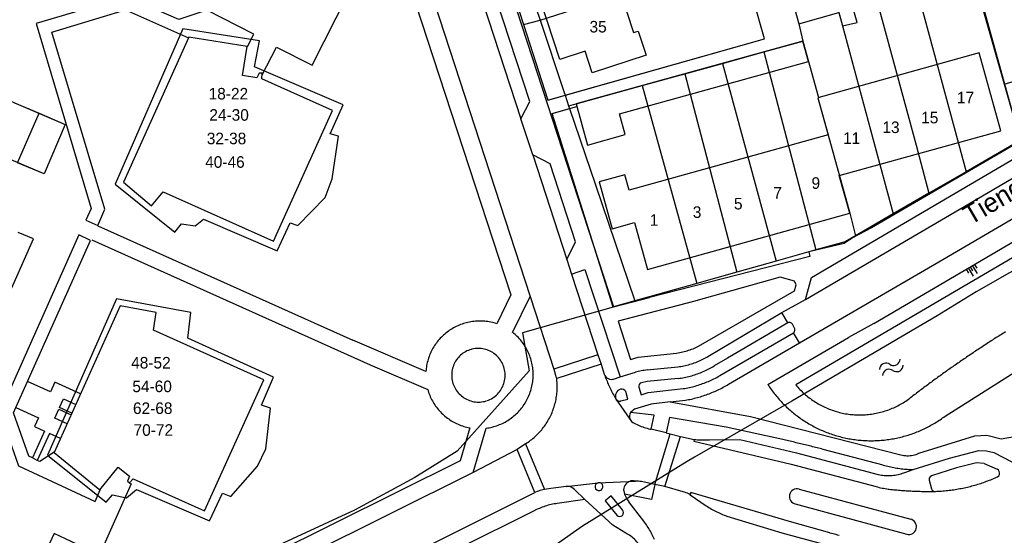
# Model space of a CAD drawing. Extents: x 123992 to 125854, y 449108 to 451911.
# Tile 103 of 175: x 125275 to 125403, y 450566 to 450633. Entities that reach past the tile are written whole.
import ezdxf
from ezdxf.enums import TextEntityAlignment as Align

# ---------------------------------------------------------------- set-up
doc = ezdxf.new("R2010")
doc.units = 0
for name, color, linetype in [('DEFAULT_113', 2, 'CONTINUOUS'), ('DEFAULT_117', 3, 'CONTINUOUS'), ('DEFAULT_21', 8, 'CONTINUOUS'), ('DEFAULT_22', 8, 'CONTINUOUS'), ('DEFAULT_23', 9, 'CONTINUOUS'), ('DEFAULT_4', 1, 'CONTINUOUS'), ('DEFAULT_48', 141, 'CONTINUOUS'), ('DEFAULT_6', 1, 'CONTINUOUS'), ('DEFAULT_79', 9, 'CONTINUOUS'), ('DEFAULT_99', 9, 'CONTINUOUS'), ('S04_TALUD', 9, 'CONTINUOUS'), ('S05_WATER', 141, 'CONTINUOUS')]:
    doc.layers.add(name, color=color, linetype=linetype)

msp = doc.modelspace()

# ---------------------------------------------------------------- linework, layer by layer
at = {"layer": 'DEFAULT_21'}
for points in [[(125391.16, 450639.296), (125398.596, 450641.36), (125405.256, 450617.26)], [(125342.915, 450632.867), (125363.077, 450639.357)], [(125391.16, 450639.296), (125398.253, 450613.214)], [(125346.146, 450623.144), (125372.027, 450630.448), (125370.628, 450635.455), (125370.459, 450636.105), (125369.564, 450638.93)], [(125386.004, 450637.864), (125391.759, 450616.635), (125393.392, 450610.406)], [(125339.134, 450637.277), (125340.736, 450632.319)], [(125339.134, 450637.277), (125340.736, 450632.319)], [(125380.989, 450636.472), (125375.768, 450635.023), (125376.491, 450632.417), (125377.03, 450630.154)], [(125380.989, 450636.472), (125382.195, 450632.127), (125386.101, 450617.524), (125388.753, 450607.726)], [(125340.736, 450632.319), (125342.915, 450632.867)], [(125306.47, 450630.204), (125296.524, 450631.745), (125287.747, 450611.609), (125295.498, 450605.362), (125296.33, 450606.435), (125298.117, 450606.198), (125299.187, 450607.033), (125308.78, 450602.931), (125310.441, 450606.565), (125311.454, 450606.209), (125315.02, 450609.844), (125315.909, 450612.287), (125316.733, 450617.826), (125315.661, 450618.122), (125317.321, 450621.876), (125305.821, 450626.809), (125306.47, 450630.204)], [(125306.47, 450630.204), (125296.524, 450631.745), (125287.747, 450611.609), (125295.498, 450605.362), (125296.33, 450606.435), (125298.117, 450606.198), (125299.187, 450607.033), (125308.78, 450602.931), (125310.441, 450606.565), (125311.454, 450606.209), (125315.02, 450609.844), (125315.909, 450612.287), (125316.733, 450617.826), (125315.661, 450618.122), (125317.321, 450621.876), (125305.821, 450626.809), (125306.47, 450630.204)], [(125340.736, 450632.319), (125343.905, 450622.511), (125346.146, 450623.144)], [(125340.736, 450632.319), (125343.905, 450622.511), (125346.146, 450623.144)], [(125371.941, 450628.747), (125377.03, 450630.154)], [(125377.03, 450630.154), (125379.057, 450622.846), (125378.953, 450622.817), (125383.117, 450607.821), (125383.864, 450604.901)], [(125366.59, 450627.267), (125371.941, 450628.747)], [(125371.941, 450628.747), (125378.712, 450603.052)], [(125361.695, 450625.914), (125366.59, 450627.267)], [(125366.59, 450627.267), (125373.572, 450601.606)], [(125356.174, 450624.387), (125361.695, 450625.914)], [(125361.695, 450625.914), (125368.435, 450600.161)], [(125346.614, 450621.766), (125347.58, 450622.011), (125356.174, 450624.387)], [(125356.174, 450624.387), (125363.269, 450598.707)], [(125274.658, 450622.158), (125277.846, 450620.787)], [(125274.658, 450622.158), (125277.846, 450620.787)], [(125352.396, 450595.647), (125344.472, 450620.756), (125346.737, 450621.407)], [(125352.396, 450595.647), (125344.472, 450620.756), (125346.737, 450621.407)], [(125275.065, 450614.378), (125277.846, 450620.787)], [(125277.846, 450620.787), (125281.255, 450619.322), (125278.502, 450612.927), (125275.065, 450614.378)], [(125277.846, 450620.787), (125281.255, 450619.322), (125278.502, 450612.927), (125275.065, 450614.378)], [(125297.541, 450594.942), (125287.892, 450596.721), (125278.936, 450576.407), (125286.569, 450570.339), (125287.4, 450571.292), (125289.187, 450570.877), (125290.496, 450571.95), (125299.97, 450567.908), (125301.69, 450571.482), (125302.763, 450571.066), (125306.209, 450574.999), (125307.277, 450577.263), (125307.923, 450582.504), (125306.731, 450582.92), (125308.273, 450586.554), (125297.189, 450591.607), (125297.541, 450594.942)], [(125297.541, 450594.942), (125287.892, 450596.721), (125278.936, 450576.407), (125286.569, 450570.339), (125287.4, 450571.292), (125289.187, 450570.877), (125290.496, 450571.95), (125299.97, 450567.908), (125301.69, 450571.482), (125302.763, 450571.066), (125306.209, 450574.999), (125307.277, 450577.263), (125307.923, 450582.504), (125306.731, 450582.92), (125308.273, 450586.554), (125297.189, 450591.607), (125297.541, 450594.942)]]:
    msp.add_lwpolyline(points, dxfattribs=at)
at = {"layer": 'DEFAULT_22'}
for points in [[(125362.789, 450645.339), (125363.506, 450643.31), (125341.847, 450636.083), (125342.915, 450632.867)], [(125342.915, 450632.867), (125345.978, 450623.637), (125346.146, 450623.144)], [(125346.146, 450623.144), (125346.614, 450621.766)], [(125346.146, 450623.144), (125346.614, 450621.766)], [(125346.614, 450621.766), (125346.737, 450621.407)], [(125346.614, 450621.766), (125346.737, 450621.407)], [(125346.737, 450621.407), (125350.109, 450611.489), (125355.208, 450596.439)], [(125405.256, 450617.26), (125398.253, 450613.214)], [(125398.253, 450613.214), (125393.392, 450610.406)], [(125393.392, 450610.406), (125388.753, 450607.726)], [(125388.753, 450607.726), (125383.864, 450604.901)], [(125383.864, 450604.901), (125382.517, 450604.123), (125378.712, 450603.052)], [(125378.712, 450603.052), (125373.572, 450601.606)], [(125373.572, 450601.606), (125368.435, 450600.161)], [(125368.435, 450600.161), (125363.269, 450598.707)], [(125363.269, 450598.707), (125355.208, 450596.439)], [(125352.396, 450595.647), (125340.636, 450592.312), (125341.476, 450587.383), (125332.127, 450576.949), (125326.645, 450573.535), (125318.81, 450569.302), (125302.691, 450561.859), (125283.194, 450552.999), (125265.852, 450545.36), (125282.21, 450500.233)], [(125352.396, 450595.647), (125340.636, 450592.312), (125341.476, 450587.383), (125332.127, 450576.949), (125326.645, 450573.535), (125318.81, 450569.302), (125302.691, 450561.859), (125283.194, 450552.999), (125265.852, 450545.36), (125282.21, 450500.233)], [(125355.208, 450596.439), (125352.444, 450595.661), (125352.396, 450595.647)]]:
    msp.add_lwpolyline(points, dxfattribs=at)
at = {"layer": 'DEFAULT_23'}
for points in [[(125416.559, 450607.298), (125399.538, 450597.605), (125394.456, 450594.515), (125375.606, 450583.425), (125362.965, 450576.174), (125362.003, 450575.583)], [(125362.003, 450575.583), (125348.395, 450567.225), (125336.276, 450558.697), (125327.96, 450551.612), (125327.86, 450551.525)]]:
    msp.add_lwpolyline(points, dxfattribs=at)
at = {"layer": 'DEFAULT_4'}
for points in [[(125356.684, 450628.346), (125349.667, 450626.048), (125348.752, 450628.843), (125345.458, 450627.764), (125333.597, 450663.983), (125336.855, 450665.049), (125335.874, 450668.043), (125342.98, 450670.37), (125343.989, 450667.288), (125343.3, 450667.062), (125355.025, 450631.258), (125355.662, 450631.467), (125356.684, 450628.346)], [(125315.947, 450621.15), (125306.774, 450625.275), (125306.803, 450625.986), (125306.44, 450626.013), (125306.123, 450625.384), (125304.283, 450625.676), (125304.889, 450629.447), (125297.296, 450630.656), (125288.818, 450611.834), (125292.464, 450608.791), (125293.97, 450610.602), (125308.295, 450604.175), (125315.947, 450621.15)], [(125402.715, 450618.52), (125399.905, 450628.637), (125378.953, 450622.817), (125380.292, 450617.997), (125354.454, 450610.819), (125353.897, 450612.825), (125350.576, 450611.902), (125352.274, 450605.79), (125355.185, 450606.599), (125356.871, 450600.53), (125383.117, 450607.821), (125381.762, 450612.699), (125402.715, 450618.52)], [(125281.255, 450619.322), (125278.502, 450612.927), (125265.316, 450618.495), (125268.105, 450624.976), (125281.255, 450619.322)], [(125307.029, 450586.208), (125292.704, 450592.632), (125293.053, 450594.933), (125288.389, 450595.785), (125279.815, 450576.785), (125285.762, 450571.93), (125288.142, 450574.879), (125289.605, 450573.683), (125289.325, 450573.068), (125289.601, 450572.818), (125290.076, 450573.349), (125299.314, 450569.216), (125307.029, 450586.208)]]:
    msp.add_lwpolyline(points, dxfattribs=at)
at = {"layer": 'DEFAULT_48'}
for points in [[(125532.13, 450677.012), (125376.117, 450585.536)], [(125403.32, 450592.421), (125403.15, 450592.315), (125402.981, 450592.209), (125402.812, 450592.102), (125402.642, 450591.996), (125402.473, 450591.889), (125402.305, 450591.781), (125402.136, 450591.674), (125401.967, 450591.567), (125401.799, 450591.459), (125401.63, 450591.351), (125401.462, 450591.243), (125401.294, 450591.134), (125401.126, 450591.025), (125400.959, 450590.917), (125400.791, 450590.807), (125400.623, 450590.698), (125400.456, 450590.589), (125400.289, 450590.479), (125400.122, 450590.369), (125399.955, 450590.259), (125399.788, 450590.148), (125399.621, 450590.038), (125399.455, 450589.927), (125399.289, 450589.816), (125399.122, 450589.705), (125398.956, 450589.593), (125398.79, 450589.482), (125398.624, 450589.37), (125398.459, 450589.258), (125398.293, 450589.146), (125398.128, 450589.033), (125397.963, 450588.92), (125397.798, 450588.807), (125397.633, 450588.694), (125397.468, 450588.581), (125397.303, 450588.467), (125397.139, 450588.354), (125396.974, 450588.24), (125396.81, 450588.125), (125396.646, 450588.011), (125396.482, 450587.897), (125396.319, 450587.782), (125396.155, 450587.667), (125395.991, 450587.551), (125395.828, 450587.436), (125395.665, 450587.32), (125395.502, 450587.205), (125395.339, 450587.088), (125395.176, 450586.972), (125395.014, 450586.856), (125394.851, 450586.739), (125394.689, 450586.622), (125394.527, 450586.505), (125394.365, 450586.388), (125394.203, 450586.27), (125394.041, 450586.152), (125393.88, 450586.035), (125393.719, 450585.916), (125393.557, 450585.798), (125393.396, 450585.679), (125393.235, 450585.561), (125393.075, 450585.442), (125392.914, 450585.323), (125392.753, 450585.203), (125392.593, 450585.084), (125392.433, 450584.964), (125392.273, 450584.844), (125392.113, 450584.724), (125391.953, 450584.603), (125391.794, 450584.483), (125391.634, 450584.362), (125391.475, 450584.241), (125391.316, 450584.12), (125391.157, 450583.998), (125390.998, 450583.877), (125390.939, 450583.831)], [(125376.117, 450585.536), (125376.247, 450585.384), (125376.379, 450585.234), (125376.514, 450585.086), (125376.652, 450584.941), (125376.792, 450584.799), (125376.935, 450584.659), (125377.081, 450584.522), (125377.229, 450584.388), (125377.38, 450584.256), (125377.533, 450584.127), (125377.688, 450584.001), (125377.845, 450583.878), (125378.005, 450583.758), (125378.167, 450583.641), (125378.332, 450583.527), (125378.498, 450583.416), (125378.666, 450583.308), (125378.837, 450583.203), (125379.009, 450583.101), (125379.183, 450583.002), (125379.359, 450582.907), (125379.536, 450582.815), (125379.716, 450582.726), (125379.896, 450582.641), (125380.079, 450582.559), (125380.263, 450582.48), (125380.448, 450582.405), (125380.635, 450582.334), (125380.823, 450582.265), (125381.012, 450582.2), (125381.202, 450582.139), (125381.394, 450582.081), (125381.586, 450582.027), (125381.78, 450581.976), (125381.974, 450581.929), (125382.169, 450581.886), (125382.365, 450581.846), (125382.562, 450581.81), (125382.759, 450581.777), (125382.957, 450581.748), (125383.156, 450581.723), (125383.354, 450581.701), (125383.554, 450581.683), (125383.753, 450581.669), (125383.953, 450581.659), (125384.153, 450581.652), (125384.353, 450581.649), (125384.553, 450581.649), (125384.753, 450581.653), (125384.952, 450581.661), (125385.152, 450581.673), (125385.352, 450581.688), (125385.551, 450581.707), (125385.749, 450581.73), (125385.948, 450581.756), (125386.145, 450581.786), (125386.342, 450581.82), (125386.539, 450581.857), (125386.735, 450581.898), (125386.93, 450581.943), (125387.124, 450581.991), (125387.317, 450582.043), (125387.509, 450582.098), (125387.7, 450582.157), (125387.89, 450582.219), (125388.079, 450582.285), (125388.267, 450582.354), (125388.453, 450582.427), (125388.638, 450582.503), (125388.821, 450582.583), (125389.003, 450582.666), (125389.184, 450582.752), (125389.363, 450582.842), (125389.54, 450582.935), (125389.715, 450583.031), (125389.889, 450583.131), (125390.06, 450583.233), (125390.23, 450583.339), (125390.398, 450583.448), (125390.563, 450583.56), (125390.727, 450583.675), (125390.888, 450583.793), (125390.939, 450583.831)]]:
    msp.add_lwpolyline(points, dxfattribs=at)
at = {"layer": 'DEFAULT_6'}
for points in [[(125397.532, 450637.562), (125396.63, 450640.814), (125375.768, 450635.023), (125376.491, 450632.417), (125381.712, 450633.866), (125382.195, 450632.127), (125384.068, 450632.57), (125383.557, 450634.411), (125391.898, 450636.727), (125392.142, 450636.066), (125397.532, 450637.562)], [(125377.756, 450627.531), (125377.03, 450630.154), (125347.58, 450622.011), (125349.057, 450616.67), (125353.956, 450618.024), (125353.205, 450620.742), (125377.756, 450627.531)]]:
    msp.add_lwpolyline(points, dxfattribs=at)
at = {"layer": 'DEFAULT_79'}
for points in [[(125326.34, 450663.161), (125340.41, 450620.074)], [(125341.953, 450615.379), (125346.386, 450601.803)], [(125377.384, 450596.647), (125407.139, 450614.071)], [(125386.223, 450593.491), (125410.637, 450607.823)], [(125395.512, 450581.498), (125420.717, 450597.427)], [(125375.056, 450593.579), (125374.306, 450594.926)], [(125386.223, 450593.491), (125382.955, 450591.674)], [(125372.485, 450585.576), (125382.955, 450591.674)], [(125376.57, 450590.997), (125375.831, 450592.284)], [(125350.401, 450589.465), (125344.686, 450587.606)], [(125350.828, 450588.213), (125345.073, 450586.357)], [(125351.239, 450586.954), (125351.308, 450586.766), (125351.378, 450586.579), (125351.45, 450586.393), (125351.525, 450586.207), (125351.601, 450586.022), (125351.679, 450585.838), (125351.759, 450585.655), (125351.841, 450585.472), (125351.925, 450585.29), (125352.01, 450585.11), (125352.098, 450584.93), (125352.187, 450584.751), (125352.278, 450584.573), (125352.371, 450584.396), (125352.466, 450584.22), (125352.563, 450584.045), (125352.661, 450583.871), (125352.762, 450583.698), (125352.796, 450583.639)], [(125372.485, 450585.576), (125372.595, 450585.409), (125372.707, 450585.244), (125372.822, 450585.08), (125372.938, 450584.917), (125373.057, 450584.756), (125373.177, 450584.596), (125373.299, 450584.438), (125373.424, 450584.281), (125373.55, 450584.126), (125373.678, 450583.973), (125373.808, 450583.821), (125373.94, 450583.67), (125374.074, 450583.522), (125374.21, 450583.375), (125374.348, 450583.23), (125374.487, 450583.086), (125374.628, 450582.945), (125374.771, 450582.805), (125374.916, 450582.667), (125375.062, 450582.53), (125375.21, 450582.396), (125375.36, 450582.263), (125375.511, 450582.132), (125375.664, 450582.004), (125375.818, 450581.877), (125375.975, 450581.752), (125376.132, 450581.629), (125376.291, 450581.508), (125376.452, 450581.388), (125376.614, 450581.271), (125376.778, 450581.156), (125376.943, 450581.043), (125377.109, 450580.933), (125377.277, 450580.824), (125377.446, 450580.717), (125377.617, 450580.612), (125377.789, 450580.51), (125377.962, 450580.41), (125378.136, 450580.312), (125378.311, 450580.216), (125378.488, 450580.122), (125378.666, 450580.03), (125378.845, 450579.941), (125379.025, 450579.854), (125379.206, 450579.769), (125379.388, 450579.687), (125379.571, 450579.606), (125379.756, 450579.529), (125379.941, 450579.453), (125380.127, 450579.38), (125380.314, 450579.309), (125380.502, 450579.24), (125380.69, 450579.174), (125380.88, 450579.11), (125381.07, 450579.048), (125381.261, 450578.989), (125381.453, 450578.932), (125381.645, 450578.878), (125381.839, 450578.826), (125382.032, 450578.776), (125382.227, 450578.729), (125382.422, 450578.684), (125382.617, 450578.642), (125382.813, 450578.602), (125383.009, 450578.564), (125383.206, 450578.529), (125383.404, 450578.497), (125383.601, 450578.467), (125383.8, 450578.439), (125383.998, 450578.414), (125384.197, 450578.392), (125384.396, 450578.372), (125384.595, 450578.354), (125384.794, 450578.339), (125384.994, 450578.326), (125385.194, 450578.316), (125385.394, 450578.308), (125385.593, 450578.303), (125385.793, 450578.3), (125385.993, 450578.3), (125386.193, 450578.303), (125386.393, 450578.307), (125386.593, 450578.315), (125386.793, 450578.324), (125386.993, 450578.337), (125387.192, 450578.352), (125387.391, 450578.369), (125387.59, 450578.389), (125387.789, 450578.411), (125387.988, 450578.436), (125388.186, 450578.463), (125388.383, 450578.492), (125388.581, 450578.525), (125388.778, 450578.559), (125388.974, 450578.596), (125389.17, 450578.636), (125389.366, 450578.678), (125389.561, 450578.722), (125389.755, 450578.769), (125389.949, 450578.818), (125390.142, 450578.87), (125390.335, 450578.924), (125390.527, 450578.98), (125390.718, 450579.039), (125390.908, 450579.1), (125391.098, 450579.164), (125391.287, 450579.23), (125391.475, 450579.298), (125391.662, 450579.369), (125391.848, 450579.442), (125392.033, 450579.517), (125392.218, 450579.595), (125392.401, 450579.675), (125392.583, 450579.757), (125392.765, 450579.841), (125392.945, 450579.928), (125393.124, 450580.017), (125393.302, 450580.108), (125393.479, 450580.202), (125393.654, 450580.297), (125393.829, 450580.395), (125394.002, 450580.495), (125394.174, 450580.597), (125394.345, 450580.702), (125394.514, 450580.808), (125394.682, 450580.916), (125394.849, 450581.027), (125395.014, 450581.14), (125395.178, 450581.254), (125395.34, 450581.371), (125395.501, 450581.49), (125395.512, 450581.498)], [(125352.796, 450583.639), (125354.794, 450580.78)], [(125357.809, 450572.614), (125359.808, 450579.184)], [(125359.107, 450572.345), (125361.14, 450578.855)], [(125341.016, 450577.897), (125343.479, 450571.951)], [(125362.929, 450578.458), (125362.884, 450578.26), (125375.526, 450575.242), (125386.542, 450572.347)], [(125342.22, 450571.563), (125339.935, 450577.147)], [(125346.276, 450572.379), (125350.438, 450572.839)], [(125350.438, 450572.839), (125355.287, 450573.046)], [(125380.526, 450566.324), (125375.303, 450567.796), (125362.464, 450571.562), (125362.402, 450571.293)], [(125386.542, 450572.347), (125386.735, 450572.295), (125386.929, 450572.247), (125387.124, 450572.202), (125387.32, 450572.16), (125387.516, 450572.122), (125387.713, 450572.088), (125387.911, 450572.057), (125388.109, 450572.029), (125388.255, 450572.011)], [(125388.255, 450572.011), (125388.454, 450571.989), (125388.653, 450571.968), (125388.852, 450571.947), (125389.051, 450571.928), (125389.25, 450571.909), (125389.449, 450571.891), (125389.648, 450571.874), (125389.848, 450571.858), (125390.047, 450571.843), (125390.247, 450571.829), (125390.446, 450571.815), (125390.646, 450571.803), (125390.845, 450571.791), (125391.045, 450571.781), (125391.245, 450571.771), (125391.445, 450571.762), (125391.644, 450571.754), (125391.844, 450571.746), (125392.044, 450571.74), (125392.244, 450571.734), (125392.444, 450571.73), (125392.644, 450571.726), (125392.844, 450571.723), (125393.044, 450571.721), (125393.244, 450571.72), (125393.444, 450571.72), (125393.644, 450571.721), (125393.844, 450571.722), (125394.044, 450571.725), (125394.229, 450571.728)], [(125381.722, 450566), (125381.53, 450566.057), (125381.338, 450566.112), (125381.145, 450566.165), (125380.952, 450566.217), (125380.758, 450566.267), (125380.564, 450566.315), (125380.526, 450566.324)]]:
    msp.add_lwpolyline(points, dxfattribs=at)
at = {"layer": 'DEFAULT_99'}
for points in [[(125403.184, 450624.557), (125408.421, 450626.12), (125404.599, 450639.783), (125392.382, 450682.642), (125369.567, 450676.22), (125370.735, 450671.826)], [(125329.915, 450664.656), (125352.431, 450595.679), (125357.094, 450596.901)], [(125340.41, 450620.074), (125341.566, 450622.313), (125328.598, 450661.96), (125326.34, 450663.161)], [(125320.672, 450661.27), (125341.6, 450597.032)], [(125403.72, 450642.869), (125398.421, 450641.333), (125405.284, 450617.163), (125385.957, 450605.931), (125383.461, 450604.647), (125382.383, 450603.905), (125377.788, 450602.796), (125377.929, 450602.217), (125357.094, 450596.901)], [(125394.692, 450601.494), (125464.481, 450642.379), (125467.018, 450643.865)], [(125324.411, 450642.231), (125339.088, 450597.217), (125337.287, 450593.486)], [(125306.805, 450625.763), (125308.697, 450629.386), (125313.309, 450627.039), (125317.977, 450636.286), (125313.628, 450638.491)], [(125304.898, 450629.448), (125305.719, 450631.052), (125299.642, 450634.192), (125295.987, 450632.965), (125289.207, 450635.946), (125277.484, 450632.433), (125284.637, 450608.45), (125283.934, 450606.909), (125285.502, 450606.242), (125286.406, 450608.335), (125279.512, 450631.339), (125289.096, 450634.215), (125297.249, 450630.593)], [(125343.905, 450622.511), (125372.027, 450630.448), (125370.628, 450635.455), (125370.447, 450636.093)], [(125376.491, 450632.417), (125377.03, 450630.154)], [(125344.472, 450620.756), (125347.673, 450621.676)], [(125341.953, 450615.379), (125340.41, 450620.074)], [(125346.386, 450601.803), (125347.517, 450604.101), (125344.196, 450614.241), (125341.953, 450615.379)], [(125377.383, 450596.641), (125378.137, 450599.468), (125404.781, 450615.082), (125407.641, 450614.365), (125408.045, 450614.616)], [(125285.467, 450606.184), (125318.589, 450591.327)], [(125261.011, 450584.759), (125269.747, 450587.868), (125277.146, 450604.496), (125275.128, 450605.313)], [(125279.823, 450576.801), (125277.962, 450575.587), (125277.625, 450575.748), (125276.982, 450576.071), (125276.508, 450576.281), (125274.516, 450581.923), (125274.824, 450582.607), (125276.341, 450585.993), (125284.536, 450604.296), (125282.997, 450605.027), (125272.703, 450581.974), (125275.178, 450575.024), (125285.137, 450570.408), (125285.783, 450571.927)], [(125284.71, 450604.384), (125320.848, 450588.16)], [(125346.386, 450601.803), (125347.001, 450599.911)], [(125376.57, 450590.997), (125394.692, 450601.494)], [(125347.001, 450599.911), (125348.708, 450600.511), (125353.287, 450586.571)], [(125347.001, 450599.911), (125350.401, 450589.465)], [(125375.957, 450597.737), (125376.175, 450598.548), (125375.929, 450598.986), (125374.061, 450599.511), (125362.811, 450596.369)], [(125339.34, 450592.361), (125341.6, 450597.032)], [(125341.6, 450597.032), (125344.686, 450587.606)], [(125363.475, 450590.558), (125375.957, 450597.737)], [(125362.811, 450596.369), (125353.048, 450593.8), (125354.667, 450588.85), (125355.641, 450589.131), (125360.641, 450589.678)], [(125374.306, 450594.926), (125377.383, 450596.641)], [(125364.683, 450589.214), (125374.306, 450594.926)], [(125337.287, 450593.486), (125337.096, 450593.545), (125336.903, 450593.599), (125336.709, 450593.647), (125336.514, 450593.69), (125336.317, 450593.727), (125336.12, 450593.759), (125335.922, 450593.785), (125335.723, 450593.805), (125335.523, 450593.82), (125335.323, 450593.829), (125335.123, 450593.832), (125334.923, 450593.83), (125334.724, 450593.821), (125334.524, 450593.808), (125334.325, 450593.788), (125334.127, 450593.763), (125333.929, 450593.733), (125333.732, 450593.697), (125333.537, 450593.655), (125333.342, 450593.607), (125333.15, 450593.555), (125332.958, 450593.496), (125332.769, 450593.433), (125332.581, 450593.363), (125332.395, 450593.289), (125332.212, 450593.209), (125332.031, 450593.125), (125331.852, 450593.035), (125331.676, 450592.94), (125331.503, 450592.84), (125331.332, 450592.735), (125331.165, 450592.626), (125331.001, 450592.511), (125330.84, 450592.393), (125330.683, 450592.269), (125330.529, 450592.141), (125330.379, 450592.009), (125330.232, 450591.873), (125330.09, 450591.732), (125329.952, 450591.588), (125329.818, 450591.44), (125329.688, 450591.288), (125329.562, 450591.132), (125329.441, 450590.973), (125329.324, 450590.81), (125329.213, 450590.645), (125329.105, 450590.476), (125329.003, 450590.304), (125328.906, 450590.129), (125328.814, 450589.952), (125328.726, 450589.772), (125328.644, 450589.589), (125328.567, 450589.405), (125328.496, 450589.218), (125328.429, 450589.029), (125328.368, 450588.839), (125328.313, 450588.647), (125328.263, 450588.453), (125328.218, 450588.258), (125328.179, 450588.062), (125328.146, 450587.865), (125328.118, 450587.667), (125328.096, 450587.468), (125328.08, 450587.274)], [(125375.056, 450593.579), (125367.258, 450589.007), (125365.523, 450588.003)], [(125375.664, 450593.412), (125375.545, 450593.57), (125375.364, 450593.651), (125375.167, 450593.637), (125375.056, 450593.579)], [(125375.931, 450592.901), (125375.664, 450593.412)], [(125335.905, 450579.929), (125336.103, 450579.957), (125336.3, 450579.991), (125336.496, 450580.031), (125336.691, 450580.076), (125336.884, 450580.126), (125337.076, 450580.182), (125337.267, 450580.244), (125337.455, 450580.311), (125337.642, 450580.384), (125337.826, 450580.461), (125338.008, 450580.544), (125338.187, 450580.632), (125338.364, 450580.725), (125338.538, 450580.824), (125338.71, 450580.927), (125338.878, 450581.035), (125339.043, 450581.148), (125339.205, 450581.265), (125339.364, 450581.387), (125339.518, 450581.514), (125339.67, 450581.645), (125339.817, 450581.78), (125339.96, 450581.919), (125340.1, 450582.063), (125340.235, 450582.21), (125340.366, 450582.361), (125340.493, 450582.516), (125340.615, 450582.674), (125340.732, 450582.836), (125340.845, 450583.001), (125340.953, 450583.169), (125341.057, 450583.341), (125341.155, 450583.515), (125341.248, 450583.692), (125341.336, 450583.871), (125341.42, 450584.053), (125341.497, 450584.237), (125341.57, 450584.424), (125341.637, 450584.612), (125341.699, 450584.802), (125341.755, 450584.994), (125341.806, 450585.188), (125341.851, 450585.383), (125341.89, 450585.579), (125341.924, 450585.776), (125341.953, 450585.974), (125341.975, 450586.172), (125341.992, 450586.372), (125342.004, 450586.571), (125342.009, 450586.771), (125342.009, 450586.971), (125342.003, 450587.171), (125341.991, 450587.371), (125341.974, 450587.57), (125341.951, 450587.769), (125341.922, 450587.967), (125341.888, 450588.164), (125341.848, 450588.36), (125341.803, 450588.554), (125341.751, 450588.748), (125341.695, 450588.94), (125341.633, 450589.13), (125341.565, 450589.318), (125341.492, 450589.504), (125341.414, 450589.688), (125341.331, 450589.87), (125341.242, 450590.049), (125341.149, 450590.226), (125341.05, 450590.4), (125340.947, 450590.571), (125340.838, 450590.739), (125340.725, 450590.904), (125340.607, 450591.066), (125340.485, 450591.224), (125340.358, 450591.378), (125340.227, 450591.529), (125340.091, 450591.676), (125339.951, 450591.82), (125339.808, 450591.959), (125339.66, 450592.094), (125339.509, 450592.224), (125339.353, 450592.35), (125339.34, 450592.361)], [(125366.262, 450586.757), (125375.831, 450592.284)], [(125375.831, 450592.284), (125375.956, 450592.439), (125376.005, 450592.631), (125375.97, 450592.826), (125375.931, 450592.901)], [(125328.08, 450587.274), (125318.589, 450591.327)], [(125360.641, 450589.678), (125360.839, 450589.708), (125361.036, 450589.742), (125361.232, 450589.78), (125361.428, 450589.822), (125361.622, 450589.869), (125361.815, 450589.92), (125362.008, 450589.976), (125362.199, 450590.035), (125362.388, 450590.099), (125362.576, 450590.167), (125362.763, 450590.239), (125362.948, 450590.315), (125363.131, 450590.395), (125363.313, 450590.479), (125363.475, 450590.558)], [(125367.386, 450585.641), (125376.57, 450590.997)], [(125333.974, 450590.156), (125333.783, 450590.097), (125333.596, 450590.026), (125333.413, 450589.945), (125333.235, 450589.854), (125333.063, 450589.753), (125332.896, 450589.641), (125332.737, 450589.521), (125332.584, 450589.392), (125332.44, 450589.254), (125332.303, 450589.108), (125332.175, 450588.954), (125332.056, 450588.793), (125331.946, 450588.626), (125331.847, 450588.453), (125331.757, 450588.274), (125331.677, 450588.09), (125331.609, 450587.903), (125331.551, 450587.711), (125331.504, 450587.517), (125331.469, 450587.32), (125331.445, 450587.121), (125331.432, 450586.922), (125331.431, 450586.722), (125331.441, 450586.522), (125331.463, 450586.323), (125331.496, 450586.126), (125331.54, 450585.931), (125331.595, 450585.739), (125331.662, 450585.55), (125331.739, 450585.366), (125331.826, 450585.186), (125331.924, 450585.012), (125332.032, 450584.843), (125332.149, 450584.681), (125332.275, 450584.526), (125332.41, 450584.378), (125332.553, 450584.238), (125332.704, 450584.107), (125332.862, 450583.985), (125333.027, 450583.871), (125333.198, 450583.768), (125333.374, 450583.674), (125333.556, 450583.591), (125333.743, 450583.519), (125333.933, 450583.457), (125334.126, 450583.406), (125334.322, 450583.366), (125334.52, 450583.338), (125334.719, 450583.321), (125334.919, 450583.316), (125335.119, 450583.322), (125335.318, 450583.339), (125335.516, 450583.368), (125335.712, 450583.408), (125335.905, 450583.459), (125335.96, 450583.476)], [(125336.035, 450583.506), (125336.222, 450583.577), (125336.404, 450583.659), (125336.582, 450583.752), (125336.753, 450583.854), (125336.919, 450583.966), (125337.078, 450584.087), (125337.23, 450584.217), (125337.374, 450584.356), (125337.51, 450584.503), (125337.637, 450584.657), (125337.755, 450584.819), (125337.864, 450584.987), (125337.962, 450585.16), (125338.051, 450585.34), (125338.129, 450585.524), (125338.197, 450585.712), (125338.254, 450585.904), (125338.299, 450586.098), (125338.333, 450586.295), (125338.356, 450586.494), (125338.368, 450586.694), (125338.368, 450586.894), (125338.357, 450587.093), (125338.334, 450587.292), (125338.299, 450587.489), (125338.254, 450587.684), (125338.197, 450587.875), (125338.13, 450588.064), (125338.052, 450588.248), (125337.963, 450588.427), (125337.864, 450588.601), (125337.756, 450588.769), (125337.638, 450588.93), (125337.511, 450589.085), (125337.375, 450589.231), (125337.231, 450589.37), (125337.079, 450589.501), (125336.92, 450589.622), (125336.755, 450589.734), (125336.583, 450589.836), (125336.405, 450589.929), (125336.223, 450590.011), (125336.036, 450590.082), (125335.846, 450590.143), (125335.652, 450590.192), (125335.456, 450590.231), (125335.258, 450590.258), (125335.058, 450590.273), (125334.858, 450590.277), (125334.658, 450590.27), (125334.459, 450590.251), (125334.262, 450590.221), (125334.066, 450590.18), (125333.974, 450590.156)], [(125350.401, 450589.465), (125350.828, 450588.213)], [(125360.796, 450587.889), (125360.994, 450587.916), (125361.192, 450587.947), (125361.389, 450587.982), (125361.585, 450588.021), (125361.78, 450588.064), (125361.975, 450588.11), (125362.168, 450588.161), (125362.361, 450588.215), (125362.552, 450588.272), (125362.743, 450588.334), (125362.932, 450588.399), (125363.12, 450588.468), (125363.306, 450588.54), (125363.491, 450588.616), (125363.674, 450588.696), (125363.856, 450588.779), (125364.036, 450588.866), (125364.215, 450588.956), (125364.392, 450589.05), (125364.566, 450589.147), (125364.683, 450589.214)], [(125320.848, 450588.16), (125328.312, 450584.955)], [(125350.828, 450588.213), (125351.239, 450586.954)], [(125356.828, 450587.483), (125360.796, 450587.889)], [(125360.838, 450586.37), (125361.036, 450586.398), (125361.234, 450586.429), (125361.431, 450586.464), (125361.627, 450586.501), (125361.823, 450586.542), (125362.018, 450586.586), (125362.212, 450586.633), (125362.406, 450586.684), (125362.599, 450586.737), (125362.79, 450586.794), (125362.981, 450586.853), (125363.171, 450586.916), (125363.36, 450586.982), (125363.548, 450587.051), (125363.734, 450587.123), (125363.92, 450587.198), (125364.104, 450587.276), (125364.287, 450587.357), (125364.468, 450587.441), (125364.648, 450587.528), (125364.827, 450587.617), (125365.004, 450587.71), (125365.18, 450587.806), (125365.354, 450587.904), (125365.523, 450588.003)], [(125392.107, 450576.675), (125399.347, 450578.936), (125400.899, 450579.002), (125402.797, 450578.553), (125405.501, 450579.011), (125411.381, 450585.083), (125415.639, 450588.844)], [(125344.686, 450587.606), (125344.927, 450586.798)], [(125344.927, 450586.798), (125344.958, 450586.601), (125345.035, 450586.417), (125345.073, 450586.357)], [(125351.239, 450586.954), (125351.317, 450586.77), (125351.43, 450586.606), (125351.574, 450586.468), (125351.743, 450586.361), (125351.93, 450586.291), (125352.127, 450586.26), (125352.327, 450586.268), (125352.451, 450586.295)], [(125352.451, 450586.295), (125353.287, 450586.571)], [(125353.287, 450586.571), (125355.299, 450587.204)], [(125356.828, 450587.483), (125356.63, 450587.456), (125356.432, 450587.426), (125356.235, 450587.394), (125356.038, 450587.359), (125355.841, 450587.321), (125355.645, 450587.281), (125355.45, 450587.239), (125355.299, 450587.204)], [(125361.501, 450585.061), (125361.698, 450585.093), (125361.895, 450585.128), (125362.092, 450585.167), (125362.287, 450585.207), (125362.482, 450585.251), (125362.677, 450585.298), (125362.871, 450585.348), (125363.064, 450585.4), (125363.256, 450585.455), (125363.447, 450585.513), (125363.638, 450585.574), (125363.827, 450585.638), (125364.016, 450585.705), (125364.204, 450585.774), (125364.39, 450585.846), (125364.576, 450585.921), (125364.76, 450585.998), (125364.943, 450586.079), (125365.125, 450586.162), (125365.306, 450586.247), (125365.485, 450586.336), (125365.663, 450586.426), (125365.84, 450586.52), (125366.016, 450586.616), (125366.19, 450586.715), (125366.262, 450586.757)], [(125283.239, 450584.372), (125279.903, 450585.877), (125279.347, 450584.647), (125276.341, 450585.993)], [(125341.016, 450577.897), (125341.184, 450578.005), (125341.35, 450578.116), (125341.514, 450578.232), (125341.674, 450578.351), (125341.832, 450578.474), (125341.987, 450578.6), (125342.139, 450578.73), (125342.289, 450578.863), (125342.435, 450579), (125342.577, 450579.14), (125342.717, 450579.283), (125342.853, 450579.429), (125342.986, 450579.579), (125343.116, 450579.731), (125343.242, 450579.886), (125343.364, 450580.045), (125343.483, 450580.206), (125343.598, 450580.369), (125343.709, 450580.535), (125343.817, 450580.704), (125343.92, 450580.875), (125344.02, 450581.048), (125344.116, 450581.224), (125344.207, 450581.402), (125344.295, 450581.582), (125344.378, 450581.763), (125344.457, 450581.947), (125344.532, 450582.133), (125344.603, 450582.32), (125344.67, 450582.508), (125344.732, 450582.698), (125344.79, 450582.89), (125344.843, 450583.083), (125344.892, 450583.276), (125344.936, 450583.471), (125344.976, 450583.667), (125345.012, 450583.864), (125345.043, 450584.062), (125345.07, 450584.26), (125345.092, 450584.459), (125345.109, 450584.658), (125345.122, 450584.858), (125345.13, 450585.057), (125345.134, 450585.257), (125345.133, 450585.457), (125345.128, 450585.657), (125345.118, 450585.857), (125345.104, 450586.056), (125345.084, 450586.256), (125345.073, 450586.357)], [(125356.087, 450585.832), (125355.907, 450585.749), (125355.775, 450585.6), (125355.716, 450585.411), (125355.731, 450585.242)], [(125360.838, 450586.37), (125356.828, 450585.989), (125356.087, 450585.832)], [(125361.773, 450583.558), (125361.97, 450583.592), (125362.167, 450583.629), (125362.363, 450583.669), (125362.558, 450583.71), (125362.753, 450583.755), (125362.948, 450583.801), (125363.142, 450583.851), (125363.335, 450583.902), (125363.527, 450583.956), (125363.719, 450584.012), (125363.911, 450584.071), (125364.101, 450584.132), (125364.291, 450584.196), (125364.479, 450584.262), (125364.667, 450584.33), (125364.854, 450584.401), (125365.041, 450584.474), (125365.226, 450584.549), (125365.41, 450584.627), (125365.594, 450584.706), (125365.776, 450584.789), (125365.957, 450584.873), (125366.137, 450584.96), (125366.317, 450585.049), (125366.495, 450585.14), (125366.671, 450585.234), (125366.847, 450585.329), (125367.021, 450585.427), (125367.195, 450585.527), (125367.367, 450585.629), (125367.386, 450585.641)], [(125328.312, 450584.955), (125328.369, 450584.763), (125328.431, 450584.573), (125328.499, 450584.385), (125328.572, 450584.199), (125328.651, 450584.015), (125328.734, 450583.833), (125328.823, 450583.654), (125328.917, 450583.478), (125329.016, 450583.304), (125329.12, 450583.133), (125329.229, 450582.965), (125329.342, 450582.8), (125329.46, 450582.639), (125329.583, 450582.481), (125329.71, 450582.327), (125329.842, 450582.176), (125329.978, 450582.029), (125330.118, 450581.887), (125330.262, 450581.748), (125330.41, 450581.613), (125330.561, 450581.483), (125330.717, 450581.357), (125330.876, 450581.236), (125331.038, 450581.119), (125331.204, 450581.007), (125331.372, 450580.9), (125331.544, 450580.797), (125331.719, 450580.7), (125331.896, 450580.607), (125332.076, 450580.52), (125332.259, 450580.438), (125332.443, 450580.361), (125332.63, 450580.289), (125332.819, 450580.223), (125333.009, 450580.162), (125333.201, 450580.107), (125333.395, 450580.057), (125333.59, 450580.013), (125333.786, 450579.975), (125333.807, 450579.971)], [(125353.356, 450584.999), (125353.173, 450584.919), (125353.01, 450584.804), (125352.875, 450584.657), (125352.773, 450584.485), (125352.709, 450584.296), (125352.686, 450584.098), (125352.704, 450583.899), (125352.763, 450583.708), (125352.796, 450583.639)], [(125354.025, 450584.666), (125353.907, 450584.826), (125353.745, 450584.942), (125353.555, 450585.002), (125353.356, 450584.999)], [(125353.397, 450583.458), (125354.288, 450583.712), (125354.025, 450584.666)], [(125355.731, 450585.242), (125356.022, 450584.273), (125356.931, 450584.555), (125361.501, 450585.061)], [(125282.108, 450581.865), (125280.503, 450582.589), (125281.022, 450583.738), (125282.626, 450583.014)], [(125352.796, 450583.639), (125352.947, 450583.509), (125353.134, 450583.441), (125353.333, 450583.442), (125353.397, 450583.458)], [(125359.8, 450583.363), (125357.315, 450583.064), (125355.176, 450582.382)], [(125359.8, 450583.363), (125361.773, 450583.558)], [(125359.8, 450583.363), (125370.248, 450581.422), (125389.748, 450576.454)], [(125274.824, 450582.607), (125277.764, 450581.28), (125277.242, 450580.123), (125278.545, 450579.534), (125276.982, 450576.071)], [(125281.495, 450580.507), (125279.89, 450581.231), (125280.417, 450582.398), (125282.021, 450581.674)], [(125354.641, 450581.947), (125354.565, 450581.762), (125354.527, 450581.566), (125354.528, 450581.367), (125354.568, 450581.171), (125354.645, 450580.987), (125354.757, 450580.822), (125354.794, 450580.78)], [(125355.176, 450582.382), (125355.008, 450582.273), (125354.85, 450582.15), (125354.704, 450582.014), (125354.641, 450581.947)], [(125357.334, 450579.794), (125357.727, 450581.624), (125354.641, 450581.947)], [(125354.794, 450580.78), (125354.964, 450580.675), (125355.137, 450580.575), (125355.313, 450580.479), (125355.492, 450580.389), (125355.673, 450580.305), (125355.856, 450580.225), (125356.042, 450580.151), (125356.23, 450580.082), (125356.419, 450580.018), (125356.611, 450579.96), (125356.804, 450579.908), (125356.998, 450579.861), (125357.194, 450579.82), (125357.334, 450579.794)], [(125374.416, 450578.445), (125367.051, 450580.045), (125359.733, 450581.327), (125359.276, 450579.329)], [(125280.631, 450578.593), (125279.2, 450579.239), (125277.625, 450575.748)], [(125333.807, 450579.971), (125332.546, 450575.67), (125299.738, 450559.385), (125297.012, 450558.036), (125286.919, 450553.691), (125283.902, 450552.502), (125283.082, 450554.943)], [(125334.198, 450574.178), (125335.905, 450579.929)], [(125359.276, 450579.329), (125357.334, 450579.794)], [(125359.276, 450579.329), (125359.808, 450579.184)], [(125359.808, 450579.184), (125361.14, 450578.855)], [(125361.14, 450578.855), (125362.929, 450578.458)], [(125341.016, 450577.897), (125339.935, 450577.147)], [(125362.929, 450578.458), (125363.128, 450578.443), (125363.328, 450578.43), (125363.528, 450578.419), (125363.728, 450578.41), (125363.927, 450578.404), (125364.127, 450578.399), (125364.327, 450578.397), (125364.527, 450578.397), (125364.727, 450578.398), (125364.908, 450578.402)], [(125364.908, 450578.402), (125368.851, 450578.439), (125376.198, 450576.718), (125386.817, 450573.921)], [(125379.644, 450577.178), (125379.45, 450577.228), (125379.257, 450577.278), (125379.063, 450577.327), (125378.869, 450577.377), (125378.675, 450577.426), (125378.481, 450577.475), (125378.287, 450577.524), (125378.093, 450577.572), (125377.899, 450577.62), (125377.705, 450577.668), (125377.511, 450577.716), (125377.317, 450577.764), (125377.122, 450577.811), (125376.928, 450577.858), (125376.733, 450577.905), (125376.539, 450577.951), (125376.344, 450577.998), (125376.15, 450578.044), (125375.955, 450578.09), (125375.76, 450578.136), (125375.566, 450578.181), (125375.371, 450578.227), (125375.176, 450578.272), (125374.981, 450578.316), (125374.786, 450578.361), (125374.591, 450578.405), (125374.416, 450578.445)], [(125339.935, 450577.147), (125334.198, 450574.178)], [(125387.459, 450575.132), (125379.644, 450577.178)], [(125389.748, 450576.454), (125389.944, 450576.413), (125390.141, 450576.382), (125390.34, 450576.362), (125390.54, 450576.354), (125390.74, 450576.356), (125390.94, 450576.368), (125391.138, 450576.392), (125391.335, 450576.427), (125391.53, 450576.472), (125391.722, 450576.528), (125391.911, 450576.594), (125392.096, 450576.67), (125392.107, 450576.675)], [(125391.361, 450574.549), (125396.055, 450576.03), (125399.856, 450577.025)], [(125399.856, 450577.025), (125400.865, 450577.005), (125401.826, 450576.792), (125404.264, 450575.499)], [(125387.459, 450575.132), (125387.652, 450575.081), (125387.846, 450575.032), (125388.041, 450574.986), (125388.236, 450574.942), (125388.432, 450574.9), (125388.628, 450574.86), (125388.824, 450574.823), (125389.021, 450574.788), (125389.218, 450574.755), (125389.416, 450574.725), (125389.614, 450574.696), (125389.812, 450574.671), (125390.011, 450574.647), (125390.21, 450574.626), (125390.409, 450574.607), (125390.608, 450574.59), (125390.808, 450574.576), (125391.007, 450574.564), (125391.207, 450574.555), (125391.361, 450574.549)], [(125400.582, 450575.358), (125399.568, 450575.428), (125396.966, 450574.784), (125393.719, 450573.724)], [(125400.582, 450575.358), (125402.275, 450574.594)], [(125334.198, 450574.178), (125301.644, 450557.969), (125298.967, 450556.679), (125290.688, 450553.04), (125288.434, 450552.121)], [(125386.817, 450573.921), (125387.013, 450573.879), (125387.21, 450573.844), (125387.408, 450573.816), (125387.606, 450573.795), (125387.806, 450573.781), (125388.006, 450573.774), (125388.206, 450573.774), (125388.406, 450573.781), (125388.605, 450573.794), (125388.804, 450573.815), (125389.002, 450573.843), (125389.199, 450573.877), (125389.395, 450573.918), (125389.589, 450573.966), (125389.781, 450574.021), (125389.972, 450574.083), (125390.16, 450574.151), (125390.27, 450574.194)], [(125390.27, 450574.194), (125391.361, 450574.549)], [(125402.316, 450573.62), (125402.463, 450573.754), (125402.553, 450573.931), (125402.577, 450574.129), (125402.53, 450574.322), (125402.419, 450574.487), (125402.275, 450574.594)], [(125289.591, 450572.811), (125289.804, 450572.689), (125285.701, 450563.51), (125279.804, 450566.251), (125278.889, 450564.298), (125278.977, 450563.989)], [(125350.438, 450572.839), (125350.257, 450572.758), (125350.119, 450572.614), (125350.046, 450572.429), (125350.047, 450572.231), (125350.124, 450572.047), (125350.263, 450571.906), (125350.446, 450571.827), (125350.645, 450571.823), (125350.65, 450571.824)], [(125350.65, 450571.824), (125350.835, 450571.897), (125350.979, 450572.034), (125351.06, 450572.215), (125351.068, 450572.414), (125351, 450572.601), (125350.867, 450572.749), (125350.688, 450572.835), (125350.49, 450572.848), (125350.438, 450572.839)], [(125355.287, 450573.046), (125355.092, 450573.088), (125354.892, 450573.097), (125354.694, 450573.072), (125354.503, 450573.015), (125354.324, 450572.926), (125354.162, 450572.808), (125354.023, 450572.665), (125353.91, 450572.501), (125353.825, 450572.319), (125353.773, 450572.127), (125353.753, 450571.928), (125353.761, 450571.776)], [(125357.809, 450572.614), (125357.368, 450570.656), (125353.89, 450571.374)], [(125356.065, 450572.989), (125355.867, 450573.015), (125355.668, 450573.034), (125355.468, 450573.044), (125355.287, 450573.046)], [(125357.809, 450572.614), (125356.065, 450572.989)], [(125359.107, 450572.345), (125357.809, 450572.614)], [(125393.719, 450573.724), (125393.553, 450573.615), (125393.449, 450573.446), (125393.427, 450573.249), (125393.444, 450573.167)], [(125393.444, 450573.167), (125393.733, 450572.063)], [(125394.229, 450571.728), (125394.429, 450571.736), (125394.629, 450571.746), (125394.828, 450571.757), (125395.028, 450571.771), (125395.227, 450571.786), (125395.426, 450571.803), (125395.626, 450571.822), (125395.824, 450571.843), (125396.023, 450571.866), (125396.222, 450571.89), (125396.42, 450571.917), (125396.618, 450571.945), (125396.816, 450571.975), (125397.013, 450572.007), (125397.21, 450572.041), (125397.407, 450572.077), (125397.603, 450572.114), (125397.799, 450572.154), (125397.995, 450572.195), (125398.19, 450572.238), (125398.385, 450572.283), (125398.58, 450572.329), (125398.774, 450572.378), (125398.967, 450572.428), (125399.161, 450572.48), (125399.353, 450572.534), (125399.545, 450572.59), (125399.737, 450572.647), (125399.928, 450572.707), (125400.118, 450572.768), (125400.308, 450572.831), (125400.497, 450572.895), (125400.686, 450572.961), (125400.874, 450573.03), (125401.062, 450573.099), (125401.248, 450573.171), (125401.434, 450573.244), (125401.62, 450573.32), (125401.804, 450573.396), (125401.988, 450573.475), (125402.171, 450573.555), (125402.316, 450573.62)], [(125290.662, 450546.499), (125300.316, 450550.705), (125302.99, 450551.955), (125342.22, 450571.563)], [(125343.479, 450571.951), (125343.281, 450571.92), (125343.086, 450571.88), (125342.892, 450571.829), (125342.702, 450571.768), (125342.515, 450571.697), (125342.331, 450571.617), (125342.22, 450571.563)], [(125346.276, 450572.379), (125344.286, 450572.099), (125343.479, 450571.951)], [(125347.356, 450571.98), (125347.208, 450572.114), (125347.041, 450572.224), (125346.86, 450572.307), (125346.667, 450572.361), (125346.469, 450572.385), (125346.276, 450572.379)], [(125348.737, 450570.653), (125347.356, 450571.98)], [(125353.761, 450571.776), (125353.89, 450571.374)], [(125353.89, 450571.374), (125353.958, 450571.186), (125354.038, 450571.003), (125354.129, 450570.825), (125354.231, 450570.653), (125354.344, 450570.488), (125354.452, 450570.349)], [(125361.489, 450571.653), (125359.107, 450572.345)], [(125362.402, 450571.293), (125362.227, 450571.39), (125362.046, 450571.475), (125361.86, 450571.548), (125361.669, 450571.608), (125361.489, 450571.653)], [(125362.402, 450571.293), (125364.491, 450569.855)], [(125376.533, 450572.016), (125376.337, 450572.052), (125376.137, 450572.047), (125375.942, 450572.003), (125375.761, 450571.92), (125375.6, 450571.802), (125375.465, 450571.654), (125375.364, 450571.482), (125375.299, 450571.293), (125375.274, 450571.095), (125375.289, 450570.896), (125375.344, 450570.704), (125375.436, 450570.527), (125375.562, 450570.373), (125375.717, 450570.246), (125375.894, 450570.154), (125376.027, 450570.112)], [(125376.533, 450572.016), (125391.03, 450568.121)], [(125393.733, 450572.063), (125393.826, 450571.888), (125393.984, 450571.767), (125394.178, 450571.725), (125394.229, 450571.728)], [(125345.13, 450570.147), (125344.932, 450570.12), (125344.734, 450570.088), (125344.538, 450570.052), (125344.342, 450570.011), (125344.147, 450569.965), (125343.954, 450569.915), (125343.761, 450569.861), (125343.57, 450569.802), (125343.38, 450569.739), (125343.192, 450569.671), (125343.005, 450569.599), (125342.821, 450569.523), (125342.637, 450569.443), (125342.456, 450569.358), (125342.277, 450569.269), (125342.246, 450569.253)], [(125348.737, 450570.653), (125345.13, 450570.147)], [(125354.026, 450566.32), (125352.374, 450567.347), (125348.737, 450570.653)], [(125353.594, 450569.333), (125352.136, 450571.138), (125351.352, 450570.512), (125352.88, 450568.632)], [(125356.367, 450567.864), (125354.452, 450570.349)], [(125376.027, 450570.112), (125390.519, 450566.151)], [(125342.246, 450569.253), (125301.903, 450549.156), (125292.563, 450545.042), (125287.174, 450542.894)], [(125352.88, 450568.632), (125353.04, 450568.514), (125353.233, 450568.468), (125353.429, 450568.5), (125353.597, 450568.606), (125353.711, 450568.769), (125353.752, 450568.964), (125353.714, 450569.159), (125353.604, 450569.324), (125353.594, 450569.333)], [(125364.491, 450569.855), (125364.658, 450569.745), (125364.827, 450569.638), (125364.998, 450569.534), (125365.17, 450569.433), (125365.344, 450569.334), (125365.52, 450569.239), (125365.697, 450569.146), (125365.876, 450569.056), (125366.056, 450568.97), (125366.238, 450568.886), (125366.421, 450568.805), (125366.605, 450568.728), (125366.791, 450568.654), (125366.978, 450568.582), (125367.135, 450568.525)], [(125357.761, 450565.466), (125357.681, 450565.649), (125357.598, 450565.831), (125357.511, 450566.011), (125357.421, 450566.19), (125357.328, 450566.367), (125357.232, 450566.543), (125357.133, 450566.716), (125357.031, 450566.888), (125356.926, 450567.058), (125356.818, 450567.227), (125356.706, 450567.393), (125356.592, 450567.557), (125356.475, 450567.719), (125356.367, 450567.864)], [(125367.135, 450568.525), (125374.3, 450566.354), (125379.571, 450564.929)], [(125390.519, 450566.151), (125390.717, 450566.123), (125390.916, 450566.133), (125391.109, 450566.183), (125391.29, 450566.269), (125391.449, 450566.389), (125391.583, 450566.538), (125391.684, 450566.71), (125391.75, 450566.898), (125391.778, 450567.096), (125391.767, 450567.295), (125391.717, 450567.489), (125391.631, 450567.669), (125391.511, 450567.828), (125391.362, 450567.961), (125391.19, 450568.063), (125391.03, 450568.121)], [(125355.785, 450564.746), (125355.672, 450564.911), (125355.551, 450565.07), (125355.424, 450565.225), (125355.29, 450565.373), (125355.15, 450565.516), (125355.003, 450565.652), (125354.851, 450565.782), (125354.694, 450565.905), (125354.531, 450566.021), (125354.363, 450566.13), (125354.191, 450566.232), (125354.026, 450566.32)]]:
    msp.add_lwpolyline(points, dxfattribs=at)
at = {"layer": 'S04_TALUD'}
for p, q in [((125399.178, 450599.67), (125398.528, 450600.721)), ((125399.116, 450600.358), (125398.791, 450600.883)), ((125399.703, 450599.995), (125399.054, 450601.045)), ((125399.641, 450600.683), (125399.316, 450601.208)), ((125398.591, 450600.033), (125398.266, 450600.558))]:
    msp.add_line(p, q, dxfattribs=at)
at = {"layer": 'S05_WATER'}
for points in [[(125388.31, 450588.22), (125388.135, 450588.315), (125387.942, 450588.367), (125387.743, 450588.373), (125387.547, 450588.332), (125387.367, 450588.247), (125387.211, 450588.122), (125387.089, 450587.965), (125387.007, 450587.783), (125386.97, 450587.587), (125386.968, 450587.549)], [(125388.31, 450588.22), (125388.485, 450588.124), (125388.678, 450588.072), (125388.877, 450588.066), (125389.072, 450588.107), (125389.253, 450588.192), (125389.408, 450588.317), (125389.531, 450588.475), (125389.613, 450588.657), (125389.65, 450588.853), (125389.652, 450588.89)], [(125388.712, 450587.414), (125388.887, 450587.319), (125389.08, 450587.267), (125389.279, 450587.261), (125389.475, 450587.302), (125389.655, 450587.387), (125389.811, 450587.512), (125389.933, 450587.669), (125390.015, 450587.851), (125390.052, 450588.047), (125390.054, 450588.085)], [(125388.712, 450587.414), (125388.537, 450587.51), (125388.344, 450587.562), (125388.145, 450587.568), (125387.95, 450587.527), (125387.769, 450587.442), (125387.614, 450587.317), (125387.491, 450587.159), (125387.409, 450586.977), (125387.372, 450586.781), (125387.37, 450586.744)]]:
    msp.add_lwpolyline(points, dxfattribs=at)

# ---------------------------------------------------------------- texts
at = {"layer": 'DEFAULT_113'}
for s, p in [('35', (125350.44, 450632.028)), ('18-22', (125302.434, 450623.333)), ('17', (125398.148, 450622.832)), ('24-30', (125302.524, 450620.578)), ('15', (125393.506, 450620.236)), ('13', (125388.471, 450618.977)), ('32-38', (125302.194, 450617.524)), ('11', (125383.357, 450617.561)), ('40-46', (125301.985, 450614.47)), ('9', (125378.712, 450611.739)), ('7', (125373.755, 450610.48)), ('5', (125368.641, 450609.064)), ('3', (125363.291, 450607.963)), ('1', (125357.705, 450606.94)), ('48-52', (125292.375, 450588.421)), ('54-60', (125292.532, 450585.353)), ('62-68', (125292.611, 450582.52)), ('70-72', (125292.69, 450579.688))]:
    msp.add_text(s, height=1.5, dxfattribs=at).set_placement(p, align=Align.MIDDLE_CENTER)
at = {"layer": 'DEFAULT_117'}
msp.add_text('Tiendweg', height=2.5, rotation=30.46264, dxfattribs=at).set_placement((125404.394, 450610.978), align=Align.MIDDLE_CENTER)

doc.saveas('drawing.dxf')
